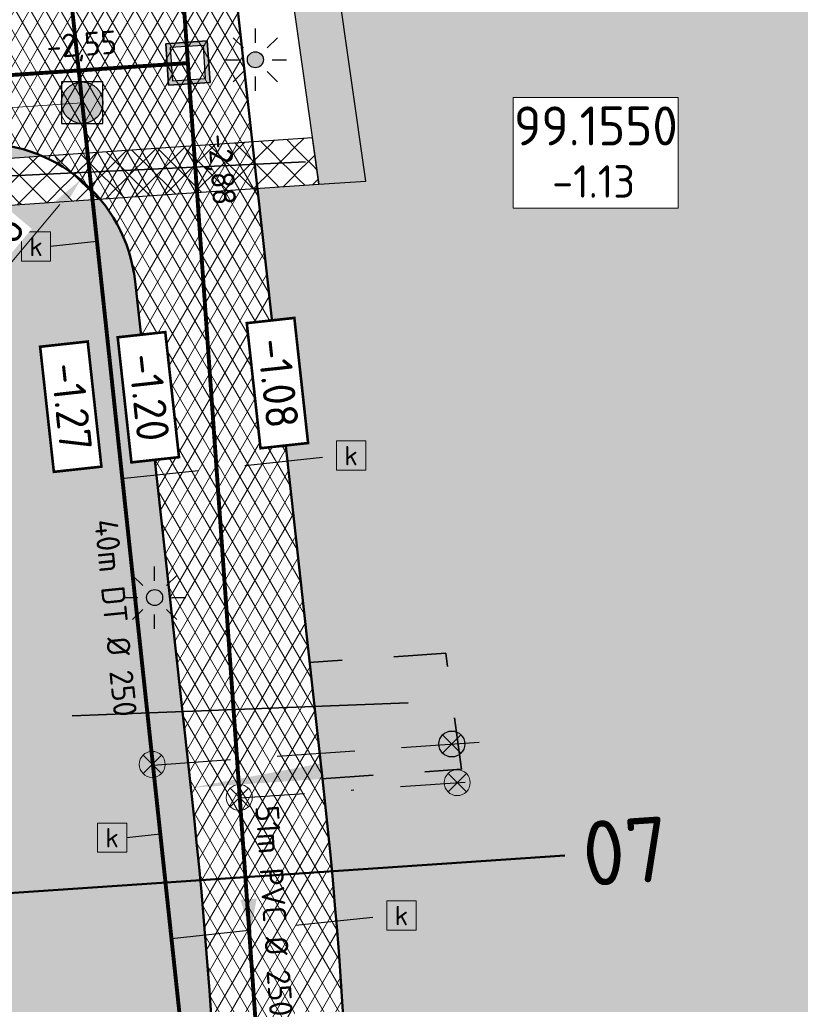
# Model space of a CAD drawing. Header units: metres. Extents: x 240159 to 241664, y 578380 to 583939.
# Tile 48 of 71: x 240671 to 240701, y 583681 to 583719. Entities that reach past the tile are written whole.
import ezdxf
from ezdxf.enums import TextEntityAlignment as Align

# ---------------------------------------------------------------- set-up
doc = ezdxf.new("R2010")
doc.units = ezdxf.units.M
doc.set_wipeout_variables(frame=1)
for name, pattern in [('RI-HWA_HUISAANSLUITING', [4.8, 3, -1.8]), ('RI-VWA_HUISAANSLUITING', [6.1, 2.5, -1.8, 0, -1.8]), ('XX-HIDDEN', [4, 2, -2])]:
    doc.linetypes.add(name, pattern=pattern)
for name, color, linetype, lineweight in [('N-AL-HOOGTELABEL-S', 7, 'Continuous', 13), ('N-GV-GR-BOLLEN-A', 92, 'Continuous', 9), ('N-WE-IE-MEUBILAIR_WEGMEUBILAIR_LICHTMAST_MET_PASTEGEL-S', 7, 'Continuous', 25), ('N-WE-KL-MANTELBUIS-G', 7, 'KL-MANTELBUIS-N', 35), ('N-WE-KL-TRACE_WENSTRACE-A', 7, 'Continuous', 25), ('N-WE-RI-BOB-T', 7, 'Continuous', 13), ('N-WE-RI-MATERIAAL_DIAMETER_LENGTE-T', 7, 'Continuous', 13), ('N-WE-RI-STROOMRICHTING-S', 7, 'Continuous', 13), ('N-WE-VH-KANTVERHARDING-GD', 4, 'Continuous', 50), ('N-WE-VH-MATERIAALGRENS-G', 7, 'XX-HIDDEN', 35), ('N-WE-VH-VERHARDING_ASFALT_DEKLAAG-A', 252, 'Continuous', 18), ('N-WE-VH-VERHARDING_HALFVERHARDING-A', 234, 'Continuous', 9), ('N-WE-VH-VERKANTING-S', 7, 'Continuous', 25), ('X-XX-AL-REFERENTIE-M', 7, 'Continuous', 18), ('X-XX-AL-VERWIJZING_PROFIEL-S', 160, 'Continuous', 13)]:
    doc.layers.add(name, color=color, linetype=linetype, lineweight=lineweight)
for name, color, linetype, lineweight, true_color in [('N-WE-KL-MANTELBUIS_3x-G', 7, 'KL-MANTELBUIS-N', 35, 0xa200c2), ('N-WE-RI-HWA_HUISAANSLUITING_PVC_125-G', 150, 'RI-HWA_HUISAANSLUITING', 25, 0x007fff), ('N-WE-RI-HWA_HULPSTUK-ONTSTOPPINGSSTUK-S', 150, 'Continuous', 25, 0x007fff), ('N-WE-RI-HWA_HULPSTUK_INLAAT-S', 150, 'Continuous', 13, 0x007fff), ('N-WE-RI-HWA_KOLK-S', 150, 'Continuous', 25, 0x007fff), ('N-WE-RI-HWA_LEIDINGINFO-S', 150, 'Continuous', 13, 0x007fff), ('N-WE-RI-HWA_RIOOLPUT-S', 150, 'Continuous', 13, 0x007fff), ('N-WE-RI-HWA_TRANSPORTLEIDING_BETON_500-G', 150, 'Continuous', 20, 0x007fff), ('N-WE-RI-VWA_HUISAANSLUITING_PVC_125-G', 20, 'RI-VWA_HUISAANSLUITING', 25, 0xff3f00), ('N-WE-RI-VWA_HULPSTUK_INLAAT-S', 20, 'Continuous', 13, 0xff3f00), ('N-WE-RI-VWA_HULPSTUK_ONTSTOPPINGSSTUK-S', 20, 'Continuous', 13, 0xff3f00), ('N-WE-RI-VWA_LEIDINGINFO-S', 20, 'Continuous', 13, 0xff3f00), ('N-WE-RI-VWA_PUTNUMMER-S', 20, 'Continuous', 13, 0xff3f00), ('N-WE-RI-VWA_RIOOLPUT-S', 20, 'Continuous', 13, 0xff3f00), ('N-WE-RI-VWA_TRANSPORTLEIDING_BETON_500-G', 20, 'Continuous', 20, 0xff3f00)]:
    doc.layers.add(name, color=color, linetype=linetype, lineweight=lineweight, true_color=true_color)
doc.styles.add('NLCS-ISO', font='NLCS-ISO.ttf')
doc.styles.add('NLCS-ISO-ANNOTATIEF-T25', font='NLCS-ISO.ttf', dxfattribs={"height": 2.5})
doc.styles.add('NLCS-ISO-M1000-T25', font='NLCS-ISO.ttf', dxfattribs={"height": 2.5})
doc.linetypes.add('KL-MANTELBUIS-N', pattern='A,0,-2,[80,NLCS.SHX,S=1,R=0,X=0,Y=0],-2', length=4)
doc.dimstyles.new('NLCS-ANNOTATIEF-T25-PIJL_L2_H1', dxfattribs={"dimtxt": 2.5, "dimasz": 2.5, "dimexe": 2, "dimexo": 2, "dimgap": 0.7, "dimtad": 1, "dimzin": 0, "dimdsep": 46, "dimtxsty": 'NLCS-ISO-ANNOTATIEF-T25', "dimcen": 0, "dimdle": 2, "dimclrd": 256, "dimclre": 256, "dimclrt": 256, "dimadec": 1, "dimazin": 0, "dimtfac": 1, "dimtdec": 3, "dimtofl": 0, "dimtmove": 0, "dimatfit": 3, "dimfxl": 2, "dimfxlon": 1, "dimtfillclr": 256, "dimtolj": 1, "dimtzin": 0, "dimlwd": -1, "dimlwe": -1, "dimarcsym": 0})
pattern_1 = [(45, (0, 0), (-0.5303300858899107, 0.5303300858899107), [0.5]), (135, (0, 0), (-0.5303300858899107, -0.5303300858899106), [0.5])]
pattern_2 = [(45, (0, 0), (-0.8749916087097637, 0.8749916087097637), [0.3, -0.937425]), (135, (0, 0), (-0.8749916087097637, -0.8749916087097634), [0.3, -0.937425])]

# ---------------------------------------------------------------- blocks, each defined once
blk = doc.blocks.new('*U33')
blk.add_solid([(4.999999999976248, 0.6000000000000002), (4.999999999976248, 1.480297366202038e-16), (-0.08000000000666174, -8.763360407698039e-16)])
blk = doc.blocks.new('SAL-HOOGTELABEL_AANLEG-SO')
blk.add_wipeout([(-4.842599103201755, 1.7988380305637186), (4.851150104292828, 1.7988380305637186), (4.851150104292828, -1.8868584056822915), (-4.842599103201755, -1.8868584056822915)])
at = {"const_width": 0.2}
blk.add_lwpolyline([(-4.842599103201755, 1.798838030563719), (4.851150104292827, 1.798838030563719), (4.851150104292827, -1.886858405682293), (-4.842599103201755, -1.886858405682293)], close=True, dxfattribs=at)
at = {"style": 'NLCS-ISO'}
blk.add_attdef('HOOGTE', text='', height=2, dxfattribs=at).set_placement((0, 0), align=Align.MIDDLE_CENTER)
blk = doc.blocks.new('*U39')
at = {"lineweight": -3}
h = blk.add_hatch(color=256, dxfattribs=at)
h.dxf.hatch_style = 1
h.paths.add_polyline_path([(2.130677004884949, -1.859806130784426), (1.859806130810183, 2.130844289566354), (-2.130855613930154, 1.860140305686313), (-1.860140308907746, -2.130688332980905)])
h.paths.add_polyline_path([(-1.488146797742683, -1.704518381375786), (-1.704852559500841, 1.488135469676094), (1.487801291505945, 1.704841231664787), (1.704507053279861, -1.487812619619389)], flags=16)
at = {"lineweight": -3, "flags": 128}
for points in [[(-2.13102251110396, 1.860128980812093), (-1.860140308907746, -2.130688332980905), (2.13067700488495, -1.859806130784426), (1.859794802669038, 2.131011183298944)], [(2.13068833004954, -1.859973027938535), (-1.860140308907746, -2.130688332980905), (-2.130855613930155, 1.860140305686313), (1.859973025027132, 2.130855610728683)], [(-1.704852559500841, 1.488135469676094), (-1.488146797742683, -1.704518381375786), (1.704507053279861, -1.487812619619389), (1.487801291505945, 1.704841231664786)]]:
    blk.add_lwpolyline(points, close=True, dxfattribs=at)
blk = doc.blocks.new('N-SRI-PUT_HWA-SO')
h = blk.add_hatch(color=256)
h.dxf.hatch_style = 1
h.paths.add_polyline_path([(-1.999999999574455, 0, 1), (1.999999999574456, 0, 1)])
at = {"lineweight": -3, "flags": 128}
blk.add_lwpolyline([(-1.999999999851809, -2.00000000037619), (2.000000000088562, -2.000000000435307), (2.000000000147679, 1.99999999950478), (-2.00000000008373, 1.999999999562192)], close=True, dxfattribs=at)
at = {"lineweight": -3}
blk.add_circle((0, 0), 1.999999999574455, dxfattribs=at)
blk = doc.blocks.new('SRI-PUTNUMMER-SO')
blk.add_wipeout([(-18.26290233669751, 4.251051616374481), (-5.557298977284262, 4.251051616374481), (-5.557298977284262, -4.288829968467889), (-18.26290233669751, -4.288829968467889)])
blk.add_lwpolyline([(-18.26290233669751, 4.251051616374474), (-5.557298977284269, 4.251051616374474), (-5.557298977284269, -4.28882996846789), (-18.26290233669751, -4.28882996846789)], close=True)
at = {"ltscale": 0.1, "style": 'NLCS-ISO'}
blk.add_attdef('PUTNR', text='', height=3.5, dxfattribs=at).set_placement((-11.88078932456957, 2.058605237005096), align=Align.MIDDLE_CENTER)
blk.add_attdef('PUTHGT_001', (-15.75578932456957, -3.469912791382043), '', height=2.5, dxfattribs=at)
blk = doc.blocks.new('*U81')
at = {"color": 0}
blk.add_line((-1.256874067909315, -0.08869934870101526), (1.256874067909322, 0.08869934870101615), dxfattribs=at)
at = {"layer": 'N-WE-RI-STROOMRICHTING-S', "color": 0}
blk.add_solid([(-1.256874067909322, -0.08869934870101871), (1.301223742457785, -0.5397376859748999), (1.212524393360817, 0.7171363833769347)], dxfattribs=at)
at = {"layer": 'N-WE-RI-BOB-T', "color": 0, "style": 'NLCS-ISO'}
for tag, height, p in [('BOB_RECHTS', 1.799999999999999, (30.63253210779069, 3.793692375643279)), ('BOB_LINKS', 1.799999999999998, (-31.12236704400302, -0.5644366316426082))]:
    blk.add_attdef(tag, text='', height=height, rotation=4.036750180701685, dxfattribs=at).set_placement(p, align=Align.MIDDLE_CENTER)
at = {"layer": 'N-WE-RI-MATERIAAL_DIAMETER_LENGTE-T', "color": 0, "style": 'NLCS-ISO'}
blk.add_attdef('RIOOLINFO_001', (-11.8319967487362, 0.1795943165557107), '', height=1.799999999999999, rotation=4.036750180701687, dxfattribs=at)
blk = doc.blocks.new('*U88')
at = {"color": 0}
blk.add_line((-0.08577917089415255, 1.257076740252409), (0.08577917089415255, -1.257076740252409), dxfattribs=at)
at = {"layer": 'N-WE-RI-STROOMRICHTING-S', "color": 0}
blk.add_solid([(0.08577917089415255, -1.257076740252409), (-0.7143175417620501, 1.214187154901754), (0.5427591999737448, 1.299966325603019)], dxfattribs=at)
at = {"layer": 'N-WE-RI-BOB-T', "color": 0, "style": 'NLCS-ISO'}
for tag, height, p in [('BOB_LINKS', 1.799999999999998, (-2.284188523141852, 57.38582144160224)), ('BOB_RECHTS', 1.799999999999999, (4.537760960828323, -42.58849551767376))]:
    blk.add_attdef(tag, text='', height=height, rotation=273.9036419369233, dxfattribs=at).set_placement(p, align=Align.MIDDLE_CENTER)
at = {"layer": 'N-WE-RI-MATERIAAL_DIAMETER_LENGTE-T', "color": 0, "style": 'NLCS-ISO'}
blk.add_attdef('RIOOLINFO_001', (0.2070816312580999, 11.83154759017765), '', height=1.799999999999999, rotation=273.9036419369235, dxfattribs=at)
blk = doc.blocks.new('SRI-HULP_INLAAT')
at = {"flags": 128}
for points in [[(-0.7081526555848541, 0.7060593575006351), (0.7081526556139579, -0.7060593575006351)], [(0.7060593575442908, 0.7081526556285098), (-0.706059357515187, -0.7081526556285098)]]:
    blk.add_lwpolyline(points, dxfattribs=at)
blk.add_circle((-1.455191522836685e-11, 0), 1)
blk = doc.blocks.new('SRI-HULP_ONTSTOP')
h = blk.add_hatch(color=256)
h.dxf.hatch_style = 1
h.paths.add_polyline_path([(-0.7071067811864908, 0.7071067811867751, 0.1989123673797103), (-1.000000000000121, 0, 0.1989123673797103), (-0.7071067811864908, -0.7071067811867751), (0, -1.387778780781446e-17)])
h = blk.add_hatch(color=256)
h.dxf.hatch_style = 1
h.paths.add_polyline_path([(1.000000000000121, 0, 0.1989123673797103), (0.7071067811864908, 0.7071067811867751), (0, -1.387778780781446e-17), (0.7071067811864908, -0.7071067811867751, 0.1989123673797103)])
for p, q in [((-0.7071067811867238, 0.707106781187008), (0.7071067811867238, -0.707106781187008)), ((-0.7071067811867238, -0.707106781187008), (0.7071067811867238, 0.707106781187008))]:
    blk.add_line(p, q)
blk.add_circle((0, 0), 1.000000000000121)
blk = doc.blocks.new('N-SIE-WEG_LICHTMAST_SPOT-SO')
h = blk.add_hatch(color=256)
edge = h.paths.add_edge_path()
edge.add_arc((0, 0), 0.7698654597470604, 0, 360)
for p, q in [((-8.731149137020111e-10, 1.624763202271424), (-2.91038304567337e-10, 3.000000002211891)), ((-2.121320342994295, 2.121320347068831), (-1.148881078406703, 1.148881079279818)), ((1.148881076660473, 1.148881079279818), (2.121320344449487, 2.121320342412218)), ((-3.000000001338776, 4.656612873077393e-09), (-1.624763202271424, 2.328306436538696e-09)), ((1.624763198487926, -1.746229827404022e-09), (2.99999999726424, -1.164153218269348e-09)), ((-2.121320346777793, -2.121320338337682), (-1.148881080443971, -1.148881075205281)), ((-3.783497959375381e-09, -2.999999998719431), (-2.91038304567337e-09, -1.624763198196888)), ((1.148881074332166, -1.148881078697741), (2.12132034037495, -2.121320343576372))]:
    blk.add_line(p, q)
blk.add_circle((0, 0), 0.7698654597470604)
at = {"style": 'NLCS-ISO'}
blk.add_attdef('TYPE', text='', height=1.8, dxfattribs=at).set_placement((-2.91038304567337e-10, 3.000000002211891), align=Align.BOTTOM_CENTER)
blk = doc.blocks.new('N_lichtmast')
blk.add_blockref('N-SIE-WEG_LICHTMAST_SPOT-SO', (0, 0))
blk = doc.blocks.new('SRI-KOLK-SO')
at = {"color": 0, "linetype": 'ByBlock', "lineweight": 18}
blk.add_lwpolyline([(-1.125, -1.125), (1.125, -1.125), (1.125, 1.125), (-1.125, 1.125)], close=True, dxfattribs=at)
at = {"color": 0, "linetype": 'ByBlock', "lineweight": 18, "style": 'NLCS-ISO'}
blk.add_text('k', height=1.5, dxfattribs=at).set_placement((0, 0), align=Align.MIDDLE_CENTER)
blk = doc.blocks.new('*D138')
at = {"layer": 'Defpoints', "color": 0, "transparency": 16777216}
blk.add_point((240673.5829603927, 583712.937592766), dxfattribs=at)
at = {"layer": 'X-XX-AL-REFERENTIE-M', "transparency": 16777216}
blk.add_line((240668.5562149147, 583706.9407223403), (240672.7799659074, 583711.9796262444), dxfattribs=at)
blk.add_solid([(240672.6203048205, 583712.1134586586), (240672.9396269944, 583711.8457938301), (240673.5829603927, 583712.937592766)], dxfattribs=at)
at = {"layer": 'X-XX-AL-REFERENTIE-M', "transparency": 16777216, "insert": (240669.5193792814, 583709.6075267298), "char_height": 1.25, "attachment_point": 5, "rotation": 50.02931469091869, "style": 'NLCS-ISO-ANNOTATIEF-T25', "bg_fill": 3, "box_fill_scale": 1.1, "bg_fill_color": 256, "bg_fill_true_color": 13158600, "bg_fill_transparency": 0}
blk.add_mtext('\\A1;R=5.96', dxfattribs=at)
at = {"layer": 'Defpoints', "color": 0, "transparency": 16777216}
blk.add_point((240669.754282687, 583708.3700083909), dxfattribs=at)
blk = doc.blocks.new('*U167')
at = {"layer": 'N-WE-RI-BOB-T', "color": 0, "style": 'NLCS-ISO'}
for tag, p in [('BOB_LINKS', (-5.342062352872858, 37.00089671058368)), ('BOB_RECHTS', (6.008005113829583, -76.31712442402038))]:
    blk.add_attdef(tag, text='', height=1.799999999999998, rotation=275.7197368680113, dxfattribs=at).set_placement(p, align=Align.MIDDLE_CENTER)
at = {"layer": 'N-WE-RI-MATERIAAL_DIAMETER_LENGTE-T', "color": 0, "style": 'NLCS-ISO'}
blk.add_attdef('RIOOLINFO_001', (-3.971741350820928, 11.45117827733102), '', height=1.799999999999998, rotation=275.7197368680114, dxfattribs=at)
blk = doc.blocks.new('*U252')
at = {"color": 0, "linetype": 'ByBlock', "lineweight": 50}
blk.add_lwpolyline([(57.98059926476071, 3.929840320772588), (0, 0)], dxfattribs=at)
blk.add_circle((-2.494277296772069, -0.1690584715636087), 2.5, dxfattribs=at)
at = {"color": 0, "linetype": 'ByBlock', "style": 'NLCS-ISO'}
blk.add_attdef('NPROFNR_001', (59.51871855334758, 1.528355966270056), '', height=4.999999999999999, rotation=3.87749384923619, dxfattribs=at)

msp = doc.modelspace()

# ---------------------------------------------------------------- hatches: boundary and pattern name
at = {"layer": 'N-GV-GR-BOLLEN-A'}
h = msp.add_hatch(dxfattribs=at)
h.set_pattern_fill('AGR-BOLLEN', color=256, scale=0.5, pattern_type=2)
h.set_pattern_definition(pattern_2)
h.paths.add_polyline_path([(240686.4738021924, 583735.5027480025), (240748.7250682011, 583739.7220478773, -0.460694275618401), (240763.6597089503, 583724.4750147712), (240761.2509854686, 583697.2903260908, 0.0669485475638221), (240762.1141369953, 583678.2587061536), (240765.8931251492, 583657.3753962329, -0.02784345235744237), (240768.6800483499, 583634.8960301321), (240773.4036751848, 583565.2039581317), (240779.9407531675, 583574.4024377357), (240778.5727305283, 583636.4877606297), (240794.9463711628, 583725.7893957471), (240796.5913103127, 583769.5615053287), (240796.7640477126, 583773.0565428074), (240793.2754688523, 583772.7827861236, -0.08418812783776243), (240757.1878100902, 583776.1784719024), (240741.3344086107, 583780.4263780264, 0.228323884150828), (240682.7118125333, 583765.2917002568, -0.000853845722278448), (240659.2292994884, 583745.64365328, -0.2200703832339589), (240596.2271510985, 583728.709437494), (240513.1545027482, 583743.5636042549, 0.5940481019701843), (240482.4603060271, 583699.4454581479), (240488.7676443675, 583688.3003269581), (240507.6896593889, 583654.8649333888, -0.1738144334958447), (240514.4771739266, 583598.583750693, -0.1185221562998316), (240502.532813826, 583574.0407626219), (240526.3765645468, 583548.3703444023), (240523.7122447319, 583587.6795394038, -0.05767841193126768), (240524.3248115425, 583600.5512942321), (240529.0221998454, 583629.1526581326, 0.1226499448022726), (240527.1005093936, 583652.7382912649), (240518.0823768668, 583679.4690425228, -0.4918730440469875), (240530.4362631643, 583697.9650339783), (240589.6787072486, 583701.9804002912, 0.2674744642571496), (240599.6652820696, 583708.6725790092, -0.26747446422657), (240611.3107563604, 583716.4764153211), (240665.6922921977, 583720.1623163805, 0.2920074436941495), (240674.3166188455, 583726.5285955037, -0.2920074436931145)])
h = msp.add_hatch(dxfattribs=at)
h.set_pattern_fill('AGR-BOLLEN', color=256, scale=0.5, pattern_type=2)
h.set_pattern_definition(pattern_2)
edge = h.paths.add_edge_path()
edge.add_line((240732.4518526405, 583730.0594794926), (240732.4856643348, 583729.5606240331))
edge.add_line((240732.4856643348, 583729.5606240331), (240727.9959652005, 583729.2563187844))
edge.add_line((240727.9959652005, 583729.2563187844), (240727.9621535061, 583729.7551742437))
edge.add_line((240727.9621535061, 583729.7551742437), (240688.5114330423, 583727.0812620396))
edge.add_arc((240688.8833616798, 583721.5938519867), 5.50000000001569, 93.87749384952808, 188.0440384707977)
edge.add_line((240683.4374772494, 583720.8242139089), (240684.5599724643, 583712.8815465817))
edge.add_line((240684.5599724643, 583712.8815465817), (240682.7593338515, 583712.759501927))
edge.add_line((240682.7593338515, 583712.759501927), (240680.3951321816, 583712.5992597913))
edge.add_line((240680.3951321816, 583712.5992597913), (240682.9002776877, 583689.8610632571))
edge.add_arc((240481.5784334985, 583667.6807415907), 202.5400000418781, 2.1858817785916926, 6.287117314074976, ccw=False)
edge.add_line((240683.9710543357, 583675.4059372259), (240690.3114443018, 583675.8356795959))
edge.add_line((240690.3114443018, 583675.8356795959), (240690.9210123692, 583671.3666707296))
edge.add_line((240690.9210123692, 583671.3666707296), (240684.0927863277, 583670.9038635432))
edge.add_arc((240481.5784335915, 583667.6807415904), 202.539999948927, -0.08010868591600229, 0.9118153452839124, ccw=False)
edge.add_line((240684.1182355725, 583667.3975582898), (240691.1538686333, 583667.8744232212))
edge.add_line((240691.1538686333, 583667.8744232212), (240691.1567366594, 583663.3642931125))
edge.add_line((240691.1567366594, 583663.3642931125), (240684.0616108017, 583662.8833958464))
edge.add_arc((240481.5784334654, 583667.680741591), 202.5400000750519, 357.43383693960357, 358.6427699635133, ccw=False)
edge.add_arc((240881.1773076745, 583649.7715327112), 197.4599999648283, 177.4338369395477, 180.4191116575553)
edge.add_line((240683.7225904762, 583648.3271497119), (240691.0195062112, 583648.8217240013))
edge.add_line((240691.0195062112, 583648.8217240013), (240691.0100920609, 583644.3107614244))
edge.add_line((240691.0100920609, 583644.3107614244), (240683.8069423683, 583643.8225424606))
edge.add_arc((240881.1773076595, 583649.7715327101), 197.4599999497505, 181.7264439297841, 187.6031955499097)
edge.add_line((240685.4533439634, 583623.6452697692), (240687.642115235, 583607.2481681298))
edge.add_line((240687.642115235, 583607.2481681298), (240759.958270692, 583612.1496515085))
edge.add_line((240759.958270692, 583612.1496515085), (240757.8445111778, 583643.3359169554))
edge.add_line((240757.8445111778, 583643.3359169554), (240749.0115003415, 583687.0556255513))
edge.add_line((240749.0115003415, 583687.0556255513), (240755.2363233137, 583724.8290339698))
edge.add_arc((240749.8095175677, 583725.7233378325), 5.500000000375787, 350.6421173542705, 453.8774938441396)
edge.add_line((240749.4375889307, 583731.2107478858), (240732.4518526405, 583730.0594794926))
h = msp.add_hatch(dxfattribs=at)
h.set_pattern_fill('AGR-BOLLEN', color=256, scale=0.5, pattern_type=2)
h.set_pattern_definition(pattern_2)
h.paths.add_polyline_path([(240613.1875624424, 583703.7188931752, -0.4056482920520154), (240619.0569045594, 583710.245974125), (240661.8040540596, 583713.1433134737), (240672.1157345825, 583713.8422241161, 0.1193285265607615), (240669.3512472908, 583714.3163654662), (240611.7219065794, 583710.4103329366, 0.4310258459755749), (240604.3620303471, 583701.4782541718), (240605.0157549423, 583696.2644591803), (240613.4407122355, 583696.8354904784)])
edge = h.paths.add_edge_path()
edge.add_line((240610.3176092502, 583653.9761872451), (240617.3946818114, 583654.4558608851))
edge.add_line((240617.3946818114, 583654.4558608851), (240617.577732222, 583649.9579432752))
edge.add_line((240617.577732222, 583649.9579432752), (240610.8306324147, 583649.5006347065))
edge.add_arc((240357.2032254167, 583622.6950386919), 255.0399999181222, 3.8774938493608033, 6.033129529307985, ccw=False)
edge.add_line((240611.6594180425, 583639.9417077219), (240614.2126681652, 583602.271227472))
edge.add_line((240614.2126681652, 583602.271227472), (240676.2378374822, 583606.4752028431))
edge.add_line((240676.2378374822, 583606.4752028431), (240671.3168014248, 583639.337903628))
edge.add_line((240671.3168014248, 583639.337903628), (240666.7197805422, 583707.1620399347))
edge.add_arc((240662.2300814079, 583706.8577346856), 4.500000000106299, 3.877493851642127, 93.87749384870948)
edge.add_line((240661.9257761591, 583711.3474338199), (240619.1786266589, 583708.4500944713))
edge.add_arc((240619.482931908, 583703.9603953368), 4.500000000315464, 93.87749385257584, 182.2135115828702)
edge.add_line((240614.986289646, 583703.7865897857), (240615.3036356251, 583695.1576269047))
edge.add_line((240615.3036356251, 583695.1576269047), (240613.5068974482, 583695.0358466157))
edge.add_line((240613.5068974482, 583695.0358466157), (240605.2400571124, 583694.475532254))
edge.add_line((240605.2400571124, 583694.475532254), (240609.4457228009, 583660.933152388))
edge.add_line((240609.4457228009, 583660.933152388), (240617.1234094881, 583661.4535347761))
edge.add_line((240617.1234094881, 583661.4535347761), (240617.3064598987, 583656.9556171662))
edge.add_line((240617.3064598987, 583656.9556171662), (240610.0064782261, 583656.4608350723))
edge.add_line((240610.0064782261, 583656.4608350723), (240610.2618082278, 583654.4244449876))
edge.add_arc((240357.2032254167, 583622.6950386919), 255.0399999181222, 7.0451779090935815, 7.1466581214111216, ccw=False)
edge = h.paths.add_edge_path()
edge.add_line((240678.683556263, 583654.099606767), (240672.1504173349, 583653.6568001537))
edge.add_line((240672.1504173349, 583653.6568001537), (240673.1077507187, 583639.5323679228))
edge.add_line((240673.1077507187, 583639.5323679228), (240678.0396196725, 583606.5973250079))
edge.add_line((240678.0396196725, 583606.5973250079), (240682.4036867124, 583606.893115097))
edge.add_line((240682.4036867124, 583606.893115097), (240682.539172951, 583607.0824839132))
edge.add_line((240682.539172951, 583607.0824839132), (240680.4180064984, 583622.9731264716))
edge.add_arc((240881.1773076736, 583649.7715327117), 202.5399999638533, 178.7755541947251, 187.6031955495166, ccw=False)
edge = h.paths.add_edge_path()
edge.add_line((240678.9320262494, 583674.162334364), (240670.7979495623, 583673.6110185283))
edge.add_line((240670.7979495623, 583673.6110185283), (240671.846112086, 583658.1464992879))
edge.add_line((240671.846112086, 583658.1464992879), (240678.8306795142, 583658.6199030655))
edge.add_arc((240881.1773364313, 583649.7715314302), 202.5400287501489, 177.4338369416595, 177.4961208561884, ccw=False)
edge.add_arc((240481.5784334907, 583667.6807415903), 197.4600000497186, 357.4338369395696, 361.8810626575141)
edge = h.paths.add_edge_path()
edge.add_line((240670.4936443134, 583678.1007176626), (240678.7330067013, 583678.6591696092))
edge.add_arc((240481.5784334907, 583667.6807415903), 197.4600000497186, 3.187187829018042, 6.287117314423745)
edge.add_line((240677.8508308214, 583689.3047482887), (240675.6784368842, 583709.0226928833))
edge.add_arc((240669.7542826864, 583708.3700083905), 5.960000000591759, 6.287117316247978, 39.83947681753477)
edge.add_line((240674.330622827, 583712.1882162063), (240666.3247649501, 583711.6455908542))
edge.add_arc((240662.2300814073, 583706.8577346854), 6.300000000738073, 3.877493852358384, 49.46218524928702, ccw=False)
edge.add_line((240668.5156601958, 583707.2837620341), (240670.4936443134, 583678.1007176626))
at = {"layer": 'N-WE-KL-TRACE_WENSTRACE-A', "transparency": 33554559}
h = msp.add_hatch(dxfattribs=at)
h.set_pattern_fill('AKL-TRACE', color=256, scale=0.5, pattern_type=2)
h.set_pattern_definition(pattern_1)
edge = h.paths.add_edge_path()
edge.add_line((240750.8412101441, 583687.0885893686), (240757.0123688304, 583724.5363527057))
edge.add_arc((240749.8095175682, 583725.7233378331), 7.299999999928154, 350.6421173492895, 453.8774938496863)
edge.add_line((240749.3158668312, 583733.0066275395), (240688.3897109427, 583728.8771416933))
edge.add_arc((240688.8833616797, 583721.5938519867), 7.299999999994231, 93.87749384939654, 188.0440384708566)
edge.add_line((240681.6551877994, 583720.5723323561), (240682.7593338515, 583712.759501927))
edge.add_line((240682.7593338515, 583712.759501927), (240684.5599724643, 583712.8815465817))
edge.add_line((240684.5599724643, 583712.8815465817), (240683.4374772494, 583720.8242139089))
edge.add_arc((240688.8833616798, 583721.5938519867), 5.50000000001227, 93.8774938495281, 188.0440384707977, ccw=False)
edge.add_line((240688.5114330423, 583727.0812620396), (240749.4375889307, 583731.2107478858))
edge.add_arc((240749.8095175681, 583725.7233378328), 5.50000000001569, -9.357882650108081, 93.8774938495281, ccw=False)
edge.add_line((240755.2363233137, 583724.8290339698), (240749.0115003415, 583687.0556255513))
edge.add_line((240749.0115003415, 583687.0556255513), (240757.8445111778, 583643.3359169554))
edge.add_line((240757.8445111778, 583643.3359169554), (240759.632365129, 583643.5760497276))
edge.add_line((240759.632365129, 583643.5760497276), (240750.8412101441, 583687.0885893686))
h = msp.add_hatch(dxfattribs=at)
h.set_pattern_fill('AKL-TRACE', color=256, scale=0.5, pattern_type=2)
h.set_pattern_definition(pattern_1)
edge = h.paths.add_edge_path()
edge.add_line((240682.5067848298, 583714.5465143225), (240661.8040540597, 583713.1433134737))
edge.add_arc((240662.230081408, 583706.8577346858), 6.30000000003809, 49.46218525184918, 93.87749384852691, ccw=False)
edge.add_line((240666.3247649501, 583711.6455908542), (240682.7593338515, 583712.759501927))
edge.add_line((240682.7593338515, 583712.759501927), (240682.5067848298, 583714.5465143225))
h = msp.add_hatch(dxfattribs=at)
h.set_pattern_fill('AKL-TRACE', color=256, scale=0.5, pattern_type=2)
h.set_pattern_definition(pattern_1)
edge = h.paths.add_edge_path()
edge.add_line((240673.1077507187, 583639.5323679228), (240668.5156601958, 583707.2837620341))
edge.add_arc((240662.2300814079, 583706.8577346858), 6.300000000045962, 3.877493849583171, 93.8774938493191)
edge.add_line((240661.8040540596, 583713.1433134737), (240619.0569045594, 583710.245974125))
edge.add_arc((240619.4829319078, 583703.9603953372), 6.299999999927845, 93.87749384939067, 182.1968961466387)
edge.add_line((240613.1875624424, 583703.7188931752), (240613.4407122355, 583696.8354904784))
edge.add_line((240613.4407122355, 583696.8354904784), (240613.5068974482, 583695.0358466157))
edge.add_line((240613.5068974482, 583695.0358466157), (240615.3036356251, 583695.1576269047))
edge.add_line((240615.3036356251, 583695.1576269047), (240614.986289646, 583703.7865897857))
edge.add_arc((240619.4829319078, 583703.9603953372), 4.50000000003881, 93.87749384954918, 182.2135115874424, ccw=False)
edge.add_line((240619.1786266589, 583708.4500944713), (240661.9257761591, 583711.34743382))
edge.add_arc((240662.2300814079, 583706.8577346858), 4.500000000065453, 3.8774938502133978, 93.87749384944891, ccw=False)
edge.add_line((240666.7197805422, 583707.1620399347), (240671.3168014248, 583639.337903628))
edge.add_line((240671.3168014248, 583639.337903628), (240677.7256302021, 583596.5397164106))
edge.add_line((240677.7256302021, 583596.5397164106), (240679.516579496, 583596.7341807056))
edge.add_line((240679.516579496, 583596.7341807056), (240673.1077507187, 583639.5323679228))
at = {"layer": 'N-WE-VH-VERHARDING_ASFALT_DEKLAAG-A'}
h = msp.add_hatch(dxfattribs=at)
h.set_pattern_fill('AVH-ASFALT', color=256, scale=0.5, pattern_type=2)
h.set_pattern_definition([(59.99999999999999, (0, 0), (-0.4330127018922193, 0.2500000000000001), []), (120, (0, 0), (-0.4330127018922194, -0.2499999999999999), [])])
edge = h.paths.add_edge_path()
edge.add_line((240767.2555367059, 583566.0034579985), (240762.6139659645, 583634.4848799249))
edge.add_arc((240565.6059679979, 583621.1319656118), 197.4599999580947, 3.877493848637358, 10.25709480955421)
edge.add_line((240759.9102917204, 583656.2927586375), (240756.1313035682, 583677.1760685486))
edge.add_arc((240832.4321101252, 583690.9832593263), 77.53999998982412, 174.936480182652, 190.2570948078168, ccw=False)
edge.add_line((240755.1947128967, 583697.8269474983), (240757.6034363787, 583725.0116361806))
edge.add_arc((240749.6745005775, 583725.7141865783), 7.960000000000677, 354.9364801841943, 453.877493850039)
edge.add_line((240749.136218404, 583733.6559654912), (240686.8849523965, 583729.436665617))
edge.add_arc((240687.4232345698, 583721.4948867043), 7.959999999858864, 93.87749384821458, 186.2871173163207)
edge.add_line((240679.5111091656, 583720.6231805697), (240682.9002776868, 583689.8610632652))
edge.add_arc((240481.5784334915, 583667.68074159), 202.540000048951, -2.56616306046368, 6.287117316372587, ccw=False)
edge.add_arc((240881.1773076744, 583649.7715327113), 197.4599999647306, 177.433836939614, 187.6031955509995)
edge.add_line((240685.453343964, 583623.6452697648), (240687.833555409, 583605.8140009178))
edge.add_arc((240487.0742542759, 583579.0155946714), 202.5399999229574, 3.8774938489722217, 7.60319555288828, ccw=False)
edge.add_line((240689.1506236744, 583592.7120357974), (240691.1898158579, 583562.6259317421))
edge.add_line((240691.1898158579, 583562.6259317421), (240686.1214443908, 583562.2824049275))
edge.add_line((240686.1214443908, 583562.2824049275), (240684.0822522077, 583592.3685089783))
edge.add_arc((240487.0742543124, 583579.0155946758), 197.4599998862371, 3.877493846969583, 7.603195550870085)
edge.add_line((240682.7982179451, 583605.1418576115), (240680.4180064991, 583622.973126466))
edge.add_arc((240881.1773076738, 583649.7715327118), 202.5399999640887, 177.433836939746, 187.6031955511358, ccw=False)
edge.add_arc((240481.5784334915, 583667.6807415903), 197.4600000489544, 357.4338369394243, 366.2871173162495)
edge.add_line((240677.8508308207, 583689.3047482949), (240675.6784368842, 583709.022692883))
edge.add_arc((240669.754282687, 583708.3700083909), 5.959999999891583, 6.287117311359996, 93.87749385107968)
edge.add_line((240669.3512472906, 583714.3163654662), (240611.7219065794, 583710.4103329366))
edge.add_arc((240612.260188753, 583702.4685540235), 7.960000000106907, 93.87749384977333, 187.1466581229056)
edge.add_line((240604.3620303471, 583701.4782541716), (240610.2618082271, 583654.4244449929))
edge.add_arc((240357.2032254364, 583622.6950386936), 255.0399998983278, 3.8774938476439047, 7.146658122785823, ccw=False)
edge.add_line((240611.659418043, 583639.9417077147), (240617.2422023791, 583557.5736838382))
edge.add_line((240617.2422023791, 583557.5736838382), (240612.1738245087, 583557.2302514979))
edge.add_line((240612.1738245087, 583557.2302514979), (240606.5910465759, 583639.5981809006))
edge.add_arc((240357.2032254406, 583622.6950386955), 249.9599998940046, 3.877493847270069, 7.146658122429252)
edge.add_line((240605.2212749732, 583653.7924445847), (240600.5572141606, 583690.9907649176))
edge.add_arc((240594.6435176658, 583690.2492841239), 5.959999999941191, 7.146658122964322, 93.87749384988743)
edge.add_line((240594.2404822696, 583696.1956411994), (240530.8474133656, 583691.8989515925))
edge.add_arc((240531.385695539, 583683.9571726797), 7.959999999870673, 93.87749384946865, 198.6428112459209)
edge.add_line((240523.8433581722, 583681.4126202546), (240532.861490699, 583654.6818689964))
edge.add_arc((240480.7094494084, 583637.0873758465), 55.03999999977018, -9.326794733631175, 18.6428112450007, ccw=False)
edge.add_line((240535.0218224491, 583628.1673010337), (240530.3244341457, 583599.5659371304))
edge.add_arc((240579.6239646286, 583591.469154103), 49.96000001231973, 170.6732052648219, 183.8774938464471)
edge.add_line((240529.7783271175, 583588.0906896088), (240532.3191744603, 583550.6031991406))
edge.add_line((240532.3191744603, 583550.6031991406), (240527.2507360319, 583550.2596677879))
edge.add_arc((240521.3113999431, 583549.8432378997), 5.953916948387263, -29.812406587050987, 4.0106658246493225, ccw=False)
edge.add_line((240526.4773625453, 583546.883177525), (240523.7122447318, 583587.6795394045))
edge.add_arc((240579.6239646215, 583591.4691541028), 56.04000000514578, 170.6732052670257, 183.8774938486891, ccw=False)
edge.add_line((240524.3248115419, 583600.5512942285), (240529.0221998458, 583629.1526581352))
edge.add_arc((240480.7094494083, 583637.0873758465), 48.95999999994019, 350.6732052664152, 378.6428112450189)
edge.add_line((240527.1005093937, 583652.7382912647), (240518.0823768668, 583679.4690425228))
edge.add_arc((240531.3856955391, 583683.9571726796), 14.03999999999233, 93.87749384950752, 198.6428112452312, ccw=False)
edge.add_line((240530.4362631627, 583697.9650339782), (240589.6787072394, 583701.9804002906))
edge.add_arc((240588.8645216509, 583713.9928397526), 12.04000000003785, 273.8774937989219, 333.7759703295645)
edge.add_arc((240612.2601887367, 583702.4685540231), 14.03999999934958, 93.87749378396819, 153.7759703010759, ccw=False)
edge.add_line((240611.3107563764, 583716.4764153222), (240665.6922921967, 583720.1623163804))
edge.add_arc((240665.0187632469, 583730.0995171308), 9.959999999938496, 273.8774938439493, 338.9902833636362)
edge.add_arc((240687.4232345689, 583721.4948867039), 14.03999999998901, 93.87749384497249, 158.9902833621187, ccw=False)
edge.add_line((240686.4738021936, 583735.5027480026), (240748.7250682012, 583739.7220478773))
edge.add_arc((240749.6745005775, 583725.7141865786), 14.03999999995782, -5.063519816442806, 93.87749384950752, ccw=False)
edge.add_line((240763.6597089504, 583724.4750147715), (240761.2509854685, 583697.2903260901))
edge.add_arc((240832.4321101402, 583690.983259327), 71.46000000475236, 174.9364801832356, 190.2570948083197)
edge.add_line((240762.1141369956, 583678.2587061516), (240765.8931251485, 583657.3753962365))
edge.add_arc((240565.6059680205, 583621.1319656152), 203.5399999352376, 3.877493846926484, 10.25709480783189, ccw=False)
edge.add_line((240768.6800483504, 583634.8960301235), (240773.7296834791, 583560.3940537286))
edge.add_arc((240780.4125465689, 583564.7185121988), 7.96000000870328, 183.8774938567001, 212.9067714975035, ccw=False)
edge.add_line((240772.4707676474, 583564.1802300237), (240772.323908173, 583566.346984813))
edge.add_line((240772.323908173, 583566.346984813), (240767.2555367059, 583566.0034579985))
at = {"layer": 'N-WE-VH-VERHARDING_HALFVERHARDING-A'}
h = msp.add_hatch(dxfattribs=at)
h.set_pattern_fill('AVH-HALFVERHARDING', color=256, scale=0.25, pattern_type=2)
h.set_pattern_definition([(49.99999999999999, (0, 0), (1.793150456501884, -0.1568803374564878), [0.1875, -2.0625]), (355, (0, 0), (-0.3468783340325, 1.88048033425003), [0.15, -1.65]), (100.4514, (0.1494292, -0.01307335), (1.446273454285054, 1.723598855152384), [0.159350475, -1.75285528]), (46.18420000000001, (0, 0.5), (2.668102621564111, -0.4137975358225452), [0.28125, -3.09375]), (96.6356, (0.2223418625, 0.4655167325), (2.336656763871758, 2.435294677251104), [0.23902572, -2.6292825]), (351.1842, (0, 0.5), (2.336654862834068, 2.435296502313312), [0.225, -2.475]), (21, (0.25, 0.375), (1.492267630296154, -1.006547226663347), [0.1875, -2.0625]), (326.0000000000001, (0.25, 0.375), (0.6082883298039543, 1.812875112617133), [0.15, -1.65]), (71.4514, (0.3743555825, 0.291120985), (2.100556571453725, 0.806326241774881), [0.159350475, -1.75285528]), (37.50000000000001, (0, 0), (0.03039963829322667, 0.8322346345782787), [0, -1.63, 0, -1.675, 0, -1.65625]), (7.499999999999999, (0, 0), (0.6576738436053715, 0.9860292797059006), [0, -0.955, 0, -1.5925, 0, -0.63125]), (327.5, (-0.5575, 0), (1.334556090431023, -0.05638717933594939), [0, -0.625, 0, -1.95, 0, -2.5875]), (317.5, (-0.8075, 0), (1.457965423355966, 0.2502624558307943), [0, -0.8125, 0, -1.295, 0, -1.8375])])
h.paths.add_polyline_path([(240691.0195062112, 583648.8217240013), (240683.7225904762, 583648.3271497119, 0.005704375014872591), (240683.8069423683, 583643.8225424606), (240691.0100920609, 583644.3107614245)])
h.paths.add_polyline_path([(240691.1538686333, 583667.8744232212), (240684.1182355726, 583667.3975582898, -0.005572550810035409), (240684.0616108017, 583662.8833958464), (240691.1567366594, 583663.3642931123)])
h.paths.add_polyline_path([(240690.3114443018, 583675.8356795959), (240683.9710543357, 583675.4059372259, -0.005559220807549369), (240684.0927863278, 583670.9038635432), (240690.9210123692, 583671.3666707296)])
h.paths.add_polyline_path([(240687.6456490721, 583694.6985882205), (240682.4064341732, 583694.3434818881), (240682.899668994, 583689.8665881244), (240688.2552171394, 583690.2295793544)])
h.paths.add_polyline_path([(240699.532733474, 583730.2939137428), (240695.0430343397, 583729.989608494), (240695.24319957, 583727.0363841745), (240699.7328987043, 583727.3406894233)])
h.paths.add_polyline_path([(240716.3221244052, 583731.4318741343), (240711.832425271, 583731.1275688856), (240712.0325905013, 583728.1743445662), (240716.5222896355, 583728.4786498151)])
h.paths.add_polyline_path([(240732.2854991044, 583732.5138483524), (240727.7957999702, 583732.2095431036), (240727.9959652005, 583729.2563187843), (240732.4856643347, 583729.5606240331)])
h.paths.add_polyline_path([(240741.6522364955, 583733.1487121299), (240737.1625373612, 583732.8444068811), (240737.3627025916, 583729.891182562), (240741.8524017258, 583730.1954878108)])
h.paths.add_polyline_path([(240755.1947128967, 583697.8269474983), (240755.3239692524, 583699.2857258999), (240750.4307402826, 583698.954069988), (240749.7494693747, 583694.3975699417), (240754.9837685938, 583694.7523430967, -0.00993724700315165)])
h.paths.add_polyline_path([(240755.6367019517, 583680.263330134), (240749.97136713, 583679.8793420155), (240750.830668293, 583675.4272596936), (240756.3797043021, 583675.8033652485), (240756.1313035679, 583677.1760685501, -0.01008172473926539)])
h.paths.add_polyline_path([(240757.0068165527, 583672.3378398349), (240751.5694893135, 583671.9693057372), (240752.4287904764, 583667.5172234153), (240757.8131037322, 583667.8821643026)])
h.paths.add_polyline_path([(240760.3910595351, 583653.5236265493), (240755.3650294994, 583653.1829695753), (240756.2243306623, 583648.7308872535), (240761.0809612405, 583649.0600625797, 0.005718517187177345)])

# ---------------------------------------------------------------- linework, layer by layer
at = {"layer": 'N-WE-KL-MANTELBUIS_3x-G'}
msp.add_line((240686.1941174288, 583692.7859984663), (240673.2624060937, 583692.2846868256), dxfattribs=at)
at = {"layer": 'N-WE-KL-TRACE_WENSTRACE-A', "transparency": 33554559}
msp.add_lwpolyline([(240750.8412101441, 583687.0885893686), (240757.0123688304, 583724.5363527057, 0.4836093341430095), (240749.3158668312, 583733.0066275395), (240688.3897109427, 583728.8771416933, 0.4356767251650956), (240681.6551877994, 583720.5723323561), (240682.7593338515, 583712.759501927), (240684.5599724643, 583712.8815465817), (240683.4374772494, 583720.8242139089, -0.4356767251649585), (240688.5114330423, 583727.0812620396), (240749.4375889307, 583731.2107478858, -0.4836093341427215), (240755.2363233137, 583724.8290339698), (240749.0115003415, 583687.0556255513), (240757.8445111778, 583643.3359169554), (240759.632365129, 583643.5760497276)], format="xyb", close=True, dxfattribs=at)
at = {"layer": 'N-WE-KL-TRACE_WENSTRACE-A', "transparency": 33554559, "flags": 128}
msp.add_lwpolyline([(240682.5067848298, 583714.5465143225), (240661.8040540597, 583713.1433134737, -0.196261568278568), (240666.3247649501, 583711.6455908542), (240682.7593338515, 583712.759501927)], format="xyb", close=True, dxfattribs=at)
at = {"layer": 'N-WE-RI-HWA_HUISAANSLUITING_PVC_125-G'}
for p, q in [((240674.213613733, 583710.5581981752), (240672.4292028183, 583710.3675745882)), ((240675.1393901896, 583701.4256602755), (240683.4353477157, 583702.3118940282)), ((240676.3678023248, 583690.3930250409), (240689.2281965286, 583691.3006009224)), ((240676.6518147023, 583687.7344097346), (240675.3590448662, 583687.5963067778)), ((240677.0815085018, 583683.7120832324), (240685.3774660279, 583684.5983169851))]:
    msp.add_line(p, q, dxfattribs=at)
at = {"layer": 'N-WE-RI-HWA_TRANSPORTLEIDING_BETON_500-G'}
msp.add_line((240607.5129457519, 583711.4180154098), (240673.6429416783, 583715.9002099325), dxfattribs=at)
at = {"layer": 'N-WE-RI-HWA_TRANSPORTLEIDING_BETON_500-G', "const_width": 0.15, "flags": 128}
msp.add_lwpolyline([(240687.221028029, 583564.3615217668), (240684.7333337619, 583598.932431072), (240678.2840485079, 583636.4634489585), (240677.8911031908, 583676.1335373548), (240673.6429416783, 583715.9002099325), (240672.1689604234, 583729.6980210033), (240761.5047156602, 583735.0841020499)], dxfattribs=at)
at = {"layer": 'N-WE-RI-VWA_HUISAANSLUITING_PVC_125-G'}
msp.add_line((240679.7124502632, 583689.12533089), (240689.3337909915, 583689.8043222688), dxfattribs=at)
at = {"layer": 'N-WE-RI-VWA_TRANSPORTLEIDING_BETON_500-G', "const_width": 0.15, "flags": 128}
for points in [[(240688.4913515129, 583564.4476224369), (240686.0713316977, 583599.0196729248), (240676.7365031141, 583731.2946461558), (240763.0679659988, 583737.1257954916)], [(240609.1252323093, 583639.7699443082), (240602.0786790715, 583699.272730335), (240606.3763846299, 583712.5938488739), (240639.1238749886, 583714.8134259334), (240677.715015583, 583717.42907707)]]:
    msp.add_lwpolyline(points, dxfattribs=at)
at = {"layer": 'N-WE-VH-KANTVERHARDING-GD', "ltscale": 0.1}
for points in [[(240749.136218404, 583733.6559654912), (240686.8849523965, 583729.436665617, 0.4265857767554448), (240679.5111091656, 583720.6231805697), (240682.9002776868, 583689.8610632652, -0.03864894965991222), (240683.915323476, 583658.6124136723, 0.04440134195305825), (240685.453343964, 583623.6452697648)], [(240680.4180064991, 583622.973126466, -0.04440134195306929), (240678.840417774, 583658.839860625, 0.03864894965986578), (240677.8508308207, 583689.3047482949), (240675.6784368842, 583709.022692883, 0.4019486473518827), (240669.3512472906, 583714.3163654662), (240611.7219065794, 583710.4103329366, 0.431025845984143), (240604.3620303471, 583701.4782541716), (240610.2618082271, 583654.4244449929, -0.01426538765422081), (240611.659418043, 583639.9417077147)]]:
    msp.add_lwpolyline(points, format="xyb", dxfattribs=at)
at = {"layer": 'N-WE-VH-MATERIAALGRENS-G'}
msp.add_lwpolyline([(240682.8534275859, 583689.8634539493), (240688.2552171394, 583690.2295793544), (240687.6456490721, 583694.6985882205), (240682.3727880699, 583694.3412014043)], dxfattribs=at)

# ---------------------------------------------------------------- block references
at = {"layer": 'N-WE-IE-MEUBILAIR_WEGMEUBILAIR_LICHTMAST_MET_PASTEGEL-S', "xscale": 0.4, "yscale": 0.4, "zscale": 0.4}
for p in [(240680.3120098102, 583717.5584214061), (240676.433831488, 583696.8445357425)]:
    msp.add_blockref('N_lichtmast', p, dxfattribs=at)
at = {"layer": 'N-WE-RI-HWA_HULPSTUK-ONTSTOPPINGSSTUK-S', "xscale": 0.5, "yscale": 0.5, "zscale": 0.5}
msp.add_blockref('SRI-HULP_ONTSTOP', (240687.8764763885, 583691.2052081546), dxfattribs=at)
at = {"layer": 'N-WE-RI-HWA_HULPSTUK_INLAAT-S', "xscale": 0.5, "yscale": 0.5, "zscale": 0.5}
msp.add_blockref('SRI-HULP_INLAAT', (240676.3408282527, 583690.4199193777), dxfattribs=at)
at = {"layer": 'N-WE-RI-HWA_KOLK-S', "xscale": 0.5, "yscale": 0.5, "zscale": 0.5}
for p in [(240671.8667028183, 583710.3675745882), (240683.9978477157, 583702.3118940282), (240674.7965448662, 583687.5963067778), (240685.9399660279, 583684.5983169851)]:
    msp.add_blockref('SRI-KOLK-SO', p, dxfattribs=at)
at = {"layer": 'N-WE-RI-HWA_LEIDINGINFO-S'}
ref = msp.add_blockref('*U167', (240675.8995646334, 583696.0168736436), dxfattribs=dict(at, xscale=0.5, yscale=0.5, zscale=0.5))
ref.add_attrib('RIOOLINFO_001', '40m DT %%C 250', (240674.1065409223, 583699.8170965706), dxfattribs={"layer": 'N-WE-RI-MATERIAAL_DIAMETER_LENGTE-T', "color": 0, "height": 0.8999999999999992, "rotation": 275.7197368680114, "style": 'NLCS-ISO'})
at = {"layer": 'N-WE-RI-HWA_RIOOLPUT-S', "xscale": 0.4, "yscale": 0.4, "zscale": 0.4}
msp.add_blockref('N-SRI-PUT_HWA-SO', (240673.6429416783, 583715.9002099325), dxfattribs=at)
at = {"layer": 'N-WE-RI-VWA_HULPSTUK_INLAAT-S', "xscale": 0.5, "yscale": 0.5, "zscale": 0.5}
msp.add_blockref('SRI-HULP_INLAAT', (240679.6931934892, 583689.1445307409), dxfattribs=at)
at = {"layer": 'N-WE-RI-VWA_HULPSTUK_ONTSTOPPINGSSTUK-S', "xscale": 0.5, "yscale": 0.5, "zscale": 0.5}
msp.add_blockref('SRI-HULP_ONTSTOP', (240688.0868921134, 583689.7163268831), dxfattribs=at)
at = {"layer": 'N-WE-RI-VWA_LEIDINGINFO-S'}
ref = msp.add_blockref('*U81', (240658.3697569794, 583716.1672245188), dxfattribs=dict(at, xscale=0.5, yscale=0.5, zscale=0.5))
ref.add_attrib('RIOOLINFO_001', '39m PVC %%C 250', (240654.0697395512, 583716.3710636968), dxfattribs={"layer": 'N-WE-RI-MATERIAAL_DIAMETER_LENGTE-T', "color": 0, "height": 0.8999999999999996, "rotation": 4.036750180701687, "style": 'NLCS-ISO'})
ref.add_attrib('BOB_LINKS_001', '-2,69', (240641.4199328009, 583715.4261125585), dxfattribs={"layer": 'N-WE-RI-BOB-T', "color": 0, "height": 0.8999999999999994, "rotation": 4.036750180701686, "style": 'NLCS-ISO'})
ref.add_attrib('BOB_RECHTS_001', '-2,55', (240672.2973823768, 583717.6051770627), dxfattribs={"layer": 'N-WE-RI-BOB-T', "color": 0, "height": 0.8999999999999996, "rotation": 4.036750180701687, "style": 'NLCS-ISO'})
at = {"layer": 'N-WE-RI-VWA_RIOOLPUT-S', "xscale": 0.4, "yscale": 0.4, "zscale": 0.4}
msp.add_blockref('*U39', (240677.7150543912, 583717.4290797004), dxfattribs=at)
at = {"layer": 'N-WE-VH-VERKANTING-S', "rotation": 3.87749384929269}
msp.add_blockref('*U33', (240677.9117230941, 583689.5229463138), dxfattribs=at)
at = {"layer": 'X-XX-AL-VERWIJZING_PROFIEL-S', "xscale": 0.5, "yscale": 0.5, "zscale": 0.5}
msp.add_blockref('*U252', (240663.2373985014, 583684.950683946), dxfattribs=at).add_auto_attribs({'NPROFNR_001': '07'})

# ---------------------------------------------------------------- next in the draw order: block references
at = {"layer": 'N-AL-HOOGTELABEL-S'}
ref = msp.add_blockref('SAL-HOOGTELABEL_AANLEG-SO', (240681.1834580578, 583705.1047778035), dxfattribs=dict(at, xscale=-0.4999999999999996, yscale=0.4999999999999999, zscale=0.5, rotation=276.2569233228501))
ref.add_attrib('HOOGTE', '-1.08', dxfattribs={"layer": '0', "height": 1.249999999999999, "rotation": 276.2569233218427, "style": 'NLCS-ISO-M1000-T25'}).set_placement((240681.1834580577, 583705.1047778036), align=Align.MIDDLE_CENTER)
ref = msp.add_blockref('SAL-HOOGTELABEL_AANLEG-SO', (240676.2132421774, 583704.5598428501), dxfattribs=dict(at, xscale=-0.4999999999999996, yscale=0.4999999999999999, zscale=0.5, rotation=276.2569233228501))
ref.add_attrib('HOOGTE', '-1.20', dxfattribs={"layer": '0', "height": 1.249999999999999, "rotation": 276.2569233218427, "style": 'NLCS-ISO-M1000-T25'}).set_placement((240676.2132421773, 583704.5598428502), align=Align.MIDDLE_CENTER)
at = {"layer": 'N-WE-RI-VWA_PUTNUMMER-S'}
ref = msp.add_blockref('SRI-PUTNUMMER-SO', (240699.3665016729, 583713.9793809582), dxfattribs=dict(at, xscale=0.5, yscale=0.5, zscale=0.5))
ref.add_attrib('PUTNR', '99.1550', dxfattribs={"layer": '0', "ltscale": 0.1, "height": 1.5, "style": 'NLCS-ISO'}).set_placement((240693.4261070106, 583715.0086835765), align=Align.MIDDLE_CENTER)
ref.add_attrib('PUTHGT_001', '-1.13', (240691.7386070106, 583712.2444245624), dxfattribs={"layer": '0', "ltscale": 0.1, "height": 1.25, "style": 'NLCS-ISO'})

# ---------------------------------------------------------------- next in the draw order: dimensions: what is measured, and where the dimension line sits
at = {"layer": 'X-XX-AL-REFERENTIE-M'}
dim = msp.add_radius_dim(center=(240669.754282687, 583708.3700083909), mpoint=(240673.5829603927, 583712.937592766), dimstyle='NLCS-ANNOTATIEF-T25-PIJL_L2_H1', override={"dimpost": 'R=<>', "dimtfill": 1}, dxfattribs=at)
dim.commit()
dim.dimension.update_dxf_attribs({"geometry": '*D138', "text_midpoint": (240670.2665931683, 583708.9811910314), "dimtype": 164})

# ---------------------------------------------------------------- next in the draw order: linework, layer by layer
at = {"layer": 'N-WE-KL-MANTELBUIS-G', "linetype": 'KL-MANTELBUIS-N', "ltscale": 2}
msp.add_line((240670.9178118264, 583713.0800978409), (240682.2456114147, 583713.6222593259), dxfattribs=at)

# ---------------------------------------------------------------- next in the draw order: block references
at = {"layer": 'N-AL-HOOGTELABEL-S'}
ref = msp.add_blockref('SAL-HOOGTELABEL_AANLEG-SO', (240673.2258140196, 583704.1953902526), dxfattribs=dict(at, xscale=-0.4999999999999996, yscale=0.4999999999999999, zscale=0.5, rotation=276.2569233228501))
ref.add_attrib('HOOGTE', '-1.27', dxfattribs={"layer": '0', "height": 1.25, "rotation": 276.2569233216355, "style": 'NLCS-ISO-M1000-T25'}).set_placement((240673.2258140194, 583704.1953902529), align=Align.MIDDLE_CENTER)
at = {"layer": 'N-WE-RI-VWA_LEIDINGINFO-S'}
ref = msp.add_blockref('*U88', (240680.0910057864, 583684.5985445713, -1.824887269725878), dxfattribs=dict(at, xscale=0.5, yscale=0.5, zscale=0.5))
ref.add_attrib('RIOOLINFO_001', '51m PVC %%C 250', (240680.3109611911, 583688.8082856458, -1.824887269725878), dxfattribs={"layer": 'N-WE-RI-MATERIAAL_DIAMETER_LENGTE-T', "color": 0, "height": 0.8999999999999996, "rotation": 273.9036419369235, "style": 'NLCS-ISO'})
ref.add_attrib('BOB_LINKS_001', '-2,88', (240678.4932451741, 583714.6811582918, -1.824887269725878), dxfattribs={"layer": 'N-WE-RI-BOB-T', "color": 0, "height": 0.8999999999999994, "rotation": 273.9036419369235, "style": 'NLCS-ISO'})

doc.saveas('drawing.dxf')
